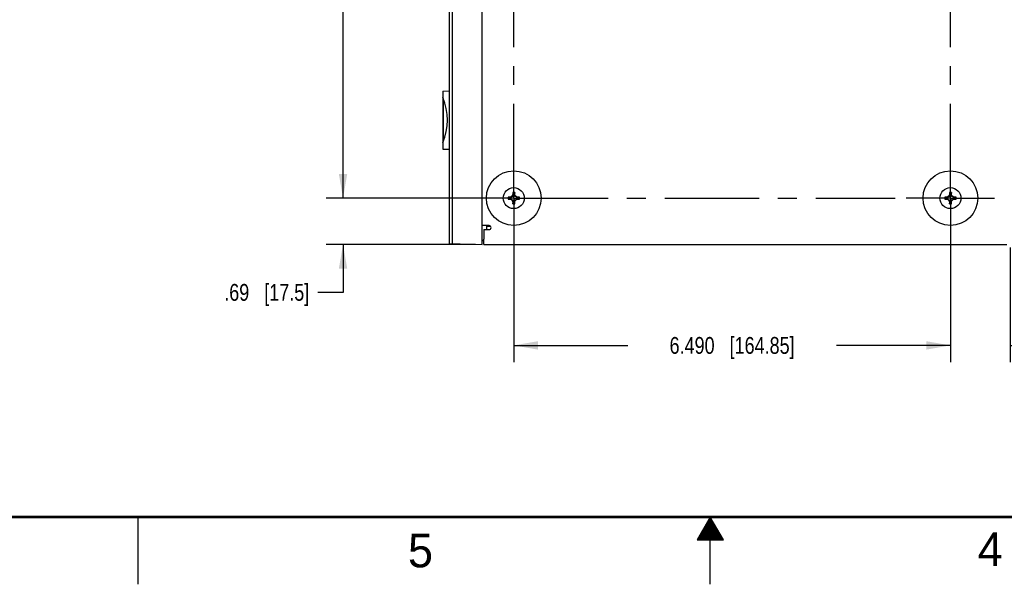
# Model space of a CAD drawing. Header units: inches. Extents: x 0 to 34, y 0 to 22.
# Tile 19 of 42: x 11.9 to 19.2, y 0 to 4.2. Entities that reach past the tile are written whole.
import ezdxf

# ---------------------------------------------------------------- set-up
doc = ezdxf.new("R2010")
doc.units = ezdxf.units.IN
doc.header["$LTSCALE"] = 1.87
doc.header["$MEASUREMENT"] = 0
doc.linetypes.add('CENTER', pattern=[0.6, 0.375, -0.075, 0.075, -0.075])
doc.layers.get('0').update_dxf_attribs({"linetype": 'CONTINUOUS'})
for name, color, linetype in [('02___PRT_ALL_AXES', 7, 'CONTINUOUS'), ('3_ALL_AXES', 7, 'CONTINUOUS'), ('DIMENSIONS', 7, 'CONTINUOUS'), ('SURFACES', 7, 'CONTINUOUS')]:
    doc.layers.add(name, color=color, linetype=linetype)
doc.styles.get("Standard").update_dxf_attribs({"font": 'txt', "width": 0.8})
doc.styles.add('TEXTSTYLE_2', font='txt')
doc.dimstyles.new('DIMSTYLE_2', dxfattribs={"dimtxt": 0.125, "dimasz": 0.18, "dimexe": 0.125, "dimexo": 0.0625, "dimgap": 0.0625, "dimtad": 0, "dimtih": 1, "dimtoh": 1, "dimlfac": 2, "dimzin": 4, "dimdsep": 46, "dimtxsty": 'STANDARD', "dimblk": '_FILLED', "dimblk1": '_FILLED', "dimblk2": '_FILLED', "dimcen": 0.09, "dimazin": 1, "dimtfac": 1, "dimtofl": 0, "dimtmove": 0, "dimatfit": 3, "dimldrblk": '_FILLED', "dimfxl": 1, "dimtolj": 1, "dimtzin": 4, "dimarcsym": 0})
doc.dimstyles.new('DIMSTYLE_4', dxfattribs={"dimtxt": 0.125, "dimasz": 0.18, "dimexe": 0.125, "dimexo": 0.0625, "dimgap": 0.0625, "dimtad": 0, "dimtih": 1, "dimtoh": 1, "dimdec": 3, "dimlfac": 2, "dimzin": 4, "dimdsep": 46, "dimtxsty": 'STANDARD', "dimblk": '_FILLED', "dimblk1": '_FILLED', "dimblk2": '_FILLED', "dimcen": 0.09, "dimazin": 1, "dimtp": 0.001, "dimtm": 0.001, "dimtfac": 1, "dimtdec": 3, "dimtofl": 0, "dimtmove": 0, "dimatfit": 3, "dimldrblk": '_FILLED', "dimfxl": 1, "dimtolj": 1, "dimtzin": 4, "dimarcsym": 0})

# ---------------------------------------------------------------- blocks, each defined once
blk = doc.blocks.new('_FILLED')
at = {"color": 0, "linetype": 'BYBLOCK'}
blk.add_solid([(0, 0), (-1, 0.174), (-1, -0.174)], dxfattribs=at)
blk = doc.blocks.new('*D8')
at = {"layer": 'DIMENSIONS', "color": 2, "linetype": 'CONTINUOUS'}
for p, q in [((15.4777, 7.2413), (14.1466, 7.2413)), ((14.2716, 7.2413), (14.2716, 5.1813)), ((14.2716, 2.8713), (14.2716, 4.7438)), ((15.4777, 2.8713), (14.1466, 2.8713))]:
    blk.add_line(p, q, dxfattribs=at)
at = {"layer": 'DIMENSIONS', "color": 2, "linetype": 'CONTINUOUS', "xscale": 0.18, "yscale": 0.18, "zscale": 0.18}
for p, rotation in [((14.2716, 7.2413), 90), ((14.2716, 2.8713), 270)]:
    blk.add_blockref('_FILLED', p, dxfattribs=dict(at, rotation=rotation))
at = {"layer": 'DIMENSIONS', "color": 2, "linetype": 'CONTINUOUS', "insert": (14.2716, 5.1188), "char_height": 0.125, "width": 0.5, "attachment_point": 2, "line_spacing_factor": 0.9}
blk.add_mtext('8.740\\P[222]', dxfattribs=at)
blk = doc.blocks.new('*D9')
at = {"layer": 'DIMENSIONS', "color": 2, "linetype": 'CONTINUOUS'}
for p, q in [((14.2716, 2.8713), (14.2716, 3.2313)), ((15.4777, 2.8713), (14.1466, 2.8713)), ((15.2547, 2.5263), (14.1466, 2.5263)), ((14.2716, 2.5263), (14.2716, 2.1707)), ((14.2716, 2.1707), (14.0831, 2.1707))]:
    blk.add_line(p, q, dxfattribs=at)
at = {"layer": 'DIMENSIONS', "color": 2, "linetype": 'CONTINUOUS', "xscale": 0.18, "yscale": 0.18, "zscale": 0.18}
for p, rotation in [((14.2716, 2.8713), 270), ((14.2716, 2.5263), 90)]:
    blk.add_blockref('_FILLED', p, dxfattribs=dict(at, rotation=rotation))
at = {"layer": 'DIMENSIONS', "color": 2, "linetype": 'CONTINUOUS', "insert": (14.0206, 2.2332), "char_height": 0.125, "width": 1.025, "attachment_point": 3, "line_spacing_factor": 0.9}
blk.add_mtext('.69{\\ftxt.shx;\\W1.000000;\\H0.125000; }[17.5]', dxfattribs=at)
blk = doc.blocks.new('*D10')
at = {"layer": 'DIMENSIONS', "color": 2, "linetype": 'CONTINUOUS'}
for p, q in [((15.5402, 2.8088), (15.5402, 1.6513)), ((18.7852, 2.8088), (18.7852, 1.6513)), ((15.5402, 1.7763), (16.3877, 1.7763)), ((18.7852, 1.7763), (17.9377, 1.7763))]:
    blk.add_line(p, q, dxfattribs=at)
at = {"layer": 'DIMENSIONS', "color": 2, "linetype": 'CONTINUOUS', "xscale": 0.18, "yscale": 0.18, "zscale": 0.18, "rotation": 180}
blk.add_blockref('_FILLED', (15.5402, 1.7763), dxfattribs=at)
at = {"layer": 'DIMENSIONS', "color": 2, "linetype": 'CONTINUOUS', "xscale": 0.18, "yscale": 0.18, "zscale": 0.18}
blk.add_blockref('_FILLED', (18.7852, 1.7763), dxfattribs=at)
at = {"layer": 'DIMENSIONS', "color": 2, "linetype": 'CONTINUOUS', "insert": (17.1627, 1.8388), "char_height": 0.125, "width": 1.425, "attachment_point": 2, "line_spacing_factor": 0.9}
blk.add_mtext('6.490{\\ftxt.shx;\\W1.000000;\\H0.125000; }[164.85]', dxfattribs=at)
blk = doc.blocks.new('*D11')
at = {"layer": 'DIMENSIONS', "color": 2, "linetype": 'CONTINUOUS'}
for p, q in [((18.7852, 2.8088), (18.7852, 1.6513)), ((19.2297, 2.5038), (19.2297, 1.6513)), ((18.7852, 1.7763), (18.4252, 1.7763)), ((19.2297, 1.7763), (19.5882, 1.7763))]:
    blk.add_line(p, q, dxfattribs=at)
at = {"layer": 'DIMENSIONS', "color": 2, "linetype": 'CONTINUOUS', "xscale": 0.18, "yscale": 0.18, "zscale": 0.18}
blk.add_blockref('_FILLED', (18.7852, 1.7763), dxfattribs=at)
at = {"layer": 'DIMENSIONS', "color": 2, "linetype": 'CONTINUOUS', "xscale": 0.18, "yscale": 0.18, "zscale": 0.18, "rotation": 180}
blk.add_blockref('_FILLED', (19.2297, 1.7763), dxfattribs=at)
at = {"layer": 'DIMENSIONS', "color": 2, "linetype": 'CONTINUOUS', "insert": (19.6507, 1.8388), "char_height": 0.125, "width": 1.025, "attachment_point": 1, "line_spacing_factor": 0.9}
blk.add_mtext('.89{\\ftxt.shx;\\W1.000000;\\H0.125000; }[22.6]', dxfattribs=at)

msp = doc.modelspace()

# ---------------------------------------------------------------- linework, layer by layer
at = {"color": 7, "linetype": 'CONTINUOUS'}
for p, q in [((15.05909, 7.57984), (15.05909, 2.5328)), ((15.08208, 7.58044), (15.08208, 2.5322)), ((15.30659, 2.52632), (15.30659, 7.58632)), ((15.01259, 3.6675), (15.05909, 3.66831)), ((15.01259, 3.6675), (15.01259, 3.23614)), ((15.01504, 3.61209), (15.01504, 3.29155)), ((15.01259, 3.23614), (15.05909, 3.23533)), ((15.49856, 2.87906), (15.51139, 2.87686)), ((15.49856, 2.86357), (15.51139, 2.86578)), ((15.51602, 2.87686), (15.51139, 2.87686)), ((15.51139, 2.87686), (15.51139, 2.86578)), ((15.51139, 2.86578), (15.51602, 2.86578)), ((15.51602, 2.87686), (15.51532, 2.87946)), ((15.51602, 2.86578), (15.51532, 2.86318)), ((15.52781, 2.88367), (15.51602, 2.87686)), ((15.51602, 2.86578), (15.52781, 2.85897)), ((15.52584, 2.88564), (15.52781, 2.88367)), ((15.52584, 2.857), (15.52781, 2.85897)), ((15.53462, 2.89546), (15.52781, 2.88367)), ((15.52781, 2.85897), (15.53462, 2.84718)), ((15.53462, 2.89546), (15.53202, 2.89616)), ((15.53242, 2.91292), (15.53462, 2.90009)), ((15.5457, 2.90009), (15.53462, 2.90009)), ((15.53462, 2.90009), (15.53462, 2.89546)), ((15.54791, 2.91292), (15.5457, 2.90009)), ((15.5457, 2.89546), (15.5457, 2.90009)), ((15.5457, 2.89546), (15.5483, 2.89616)), ((15.55251, 2.88367), (15.5457, 2.89546)), ((15.5457, 2.84718), (15.55251, 2.85897)), ((15.55448, 2.88564), (15.55251, 2.88367)), ((15.5643, 2.87686), (15.55251, 2.88367)), ((15.55251, 2.85897), (15.5643, 2.86578)), ((15.55448, 2.857), (15.55251, 2.85897)), ((15.5643, 2.87686), (15.565, 2.87946)), ((15.56893, 2.87686), (15.5643, 2.87686)), ((15.5643, 2.86578), (15.56893, 2.86578)), ((15.5643, 2.86578), (15.565, 2.86318)), ((15.58177, 2.87906), (15.56893, 2.87686)), ((15.56893, 2.86578), (15.56893, 2.87686)), ((15.58177, 2.86357), (15.56893, 2.86578)), ((18.74356, 2.87906), (18.75639, 2.87686)), ((18.74356, 2.86357), (18.75639, 2.86578)), ((18.76102, 2.87686), (18.75639, 2.87686)), ((18.75639, 2.87686), (18.75639, 2.86578)), ((18.75639, 2.86578), (18.76102, 2.86578)), ((18.76102, 2.87686), (18.76032, 2.87946)), ((18.76102, 2.86578), (18.76032, 2.86318)), ((18.77281, 2.88367), (18.76102, 2.87686)), ((18.76102, 2.86578), (18.77281, 2.85897)), ((18.77084, 2.88564), (18.77281, 2.88367)), ((18.77084, 2.857), (18.77281, 2.85897)), ((18.77962, 2.89546), (18.77281, 2.88367)), ((18.77281, 2.85897), (18.77962, 2.84718)), ((18.77962, 2.89546), (18.77702, 2.89616)), ((18.77742, 2.91292), (18.77962, 2.90009)), ((18.7907, 2.90009), (18.77962, 2.90009)), ((18.77962, 2.90009), (18.77962, 2.89546)), ((18.79291, 2.91292), (18.7907, 2.90009)), ((18.7907, 2.89546), (18.7907, 2.90009)), ((18.7907, 2.89546), (18.7933, 2.89616)), ((18.79751, 2.88367), (18.7907, 2.89546)), ((18.7907, 2.84718), (18.79751, 2.85897)), ((18.79948, 2.88564), (18.79751, 2.88367)), ((18.8093, 2.87686), (18.79751, 2.88367)), ((18.79751, 2.85897), (18.8093, 2.86578)), ((18.79948, 2.857), (18.79751, 2.85897)), ((18.8093, 2.87686), (18.81, 2.87946)), ((18.81393, 2.87686), (18.8093, 2.87686)), ((18.8093, 2.86578), (18.81393, 2.86578)), ((18.8093, 2.86578), (18.81, 2.86318)), ((18.82677, 2.87906), (18.81393, 2.87686)), ((18.81393, 2.86578), (18.81393, 2.87686)), ((18.82677, 2.86357), (18.81393, 2.86578)), ((15.53462, 2.84718), (15.53202, 2.84648)), ((15.53242, 2.82971), (15.53462, 2.84255)), ((15.53462, 2.84718), (15.53462, 2.84255)), ((15.53462, 2.84255), (15.5457, 2.84255)), ((15.5457, 2.84718), (15.5483, 2.84648)), ((15.5457, 2.84255), (15.5457, 2.84718)), ((15.54791, 2.82971), (15.5457, 2.84255)), ((18.77962, 2.84718), (18.77702, 2.84648)), ((18.77742, 2.82971), (18.77962, 2.84255)), ((18.77962, 2.84718), (18.77962, 2.84255)), ((18.77962, 2.84255), (18.7907, 2.84255)), ((18.7907, 2.84718), (18.7933, 2.84648)), ((18.7907, 2.84255), (18.7907, 2.84718)), ((18.79291, 2.82971), (18.7907, 2.84255)), ((15.33659, 2.66732), (15.33659, 2.63732)), ((15.33659, 2.66082), (15.3679, 2.66246)), ((15.36459, 2.66229), (15.36459, 2.6651)), ((15.05909, 2.5328), (15.30659, 2.52632)), ((15.30659, 2.55929), (15.31716, 2.55948)), ((15.31716, 2.5538), (15.30659, 2.55325))]:
    msp.add_line(p, q, dxfattribs=at)
at = {"color": 3, "linetype": 'CONTINUOUS'}
for p, q in [((15.35716, 2.66732), (15.30716, 2.66732)), ((15.31716, 2.52632), (15.31716, 2.56632)), ((15.31716, 2.52632), (19.20316, 2.52632))]:
    msp.add_line(p, q, dxfattribs=at)
at = {"color": 2, "linetype": 'CONTINUOUS'}
for p, q in [((12.75002, 0), (12.75002, 0.5)), ((17.00002, 0.5), (16.90203, 0.33028)), ((16.96538, 0.44), (17.03466, 0.44)), ((16.97115, 0.45), (17.02889, 0.45)), ((16.97693, 0.46), (17.02311, 0.46)), ((16.9827, 0.47), (17.01734, 0.47)), ((16.98847, 0.48), (17.01157, 0.48)), ((16.99425, 0.49), (17.00579, 0.49)), ((17.09801, 0.33028), (17.00002, 0.5)), ((17.00002, 0), (17.00002, 0.5)), ((16.92496, 0.37), (17.07508, 0.37)), ((16.93074, 0.38), (17.0693, 0.38)), ((16.93651, 0.39), (17.06353, 0.39)), ((16.94229, 0.4), (17.05776, 0.4)), ((16.94806, 0.41), (17.05198, 0.41)), ((16.95383, 0.42), (17.04621, 0.42)), ((16.95961, 0.43), (17.04044, 0.43)), ((16.90203, 0.33028), (17.09801, 0.33028)), ((16.90764, 0.34), (17.0924, 0.34)), ((16.91342, 0.35), (17.08662, 0.35)), ((16.91919, 0.36), (17.08085, 0.36))]:
    msp.add_line(p, q, dxfattribs=at)
at = {"color": 7, "linetype": 'CONTINUOUS', "const_width": 0.02}
msp.add_lwpolyline([(0.50002, 0.5), (33.50002, 0.5)], dxfattribs=at)
at = {"color": 7, "linetype": 'CONTINUOUS'}
for centre, radius, start, end in [((14.63287, 3.45182), 0.41472, 336.29196, 23.70804), ((15.7772, 2.87132), 0.27876, 178.407685, 181.592315), ((15.53767, 1.57142), 1.30823, 90.978762, 91.713341), ((15.53823, 4.19523), 1.33224, 268.293279, 269.014617), ((16.25205, 1.63807), 1.44354, 120.203769, 120.687963), ((16.25517, 4.10987), 1.44969, 239.313064, 239.795204), ((16.77871, 2.15631), 1.44969, 149.313064, 149.795204), ((16.77341, 3.58321), 1.44354, 210.203769, 210.687963), ((16.86407, 2.87325), 1.33224, 178.293279, 179.014617), ((15.54016, 2.63432), 0.27871, 89.999447, 91.591992), ((15.54016, 2.63432), 0.27871, 88.408008, 90.000553), ((14.24026, 2.87381), 1.30823, 0.978762, 1.713341), ((14.30692, 2.15943), 1.44354, 30.203769, 30.687963), ((14.30161, 3.58633), 1.44969, 329.313064, 329.795204), ((14.82515, 1.63277), 1.44969, 59.313064, 59.795204), ((14.82827, 4.10456), 1.44354, 300.203769, 300.687963), ((15.54209, 1.54741), 1.33224, 88.293279, 89.014617), ((15.54265, 4.17122), 1.30823, 270.978762, 271.713341), ((15.30312, 2.87132), 0.27876, 358.407685, 1.592315), ((19.0222, 2.87132), 0.27876, 178.407685, 181.592315), ((18.78267, 1.57142), 1.30823, 90.978762, 91.713341), ((18.78323, 4.19523), 1.33224, 268.293279, 269.014617), ((19.49705, 1.63807), 1.44354, 120.203769, 120.687963), ((19.50017, 4.10987), 1.44969, 239.313064, 239.795204), ((20.02371, 2.15631), 1.44969, 149.313064, 149.795204), ((20.01841, 3.58321), 1.44354, 210.203769, 210.687963), ((20.10907, 2.87325), 1.33224, 178.293279, 179.014617), ((18.78516, 2.63432), 0.27871, 89.999447, 91.591992), ((18.78516, 2.63432), 0.27871, 88.408008, 90.000553), ((17.48526, 2.87381), 1.30823, 0.978762, 1.713341), ((17.55192, 2.15943), 1.44354, 30.203769, 30.687963), ((17.54661, 3.58633), 1.44969, 329.313064, 329.795204), ((18.07015, 1.63277), 1.44969, 59.313064, 59.795204), ((18.07327, 4.10456), 1.44354, 300.203769, 300.687963), ((18.78709, 1.54741), 1.33224, 88.293279, 89.014617), ((18.78765, 4.17122), 1.30823, 270.978762, 271.713341), ((18.54812, 2.87132), 0.27876, 358.407685, 1.592315), ((16.84006, 2.86883), 1.30823, 180.978762, 181.713341), ((15.54016, 3.10832), 0.27871, 268.408008, 270.000553), ((15.54016, 3.10832), 0.27871, 269.999447, 271.591992), ((14.21625, 2.86939), 1.33224, 358.293279, 359.014617), ((20.08506, 2.86883), 1.30823, 180.978762, 181.713341), ((18.78516, 3.10832), 0.27871, 268.408008, 270.000553), ((18.78516, 3.10832), 0.27871, 269.999447, 271.591992), ((17.46125, 2.86939), 1.33224, 358.293279, 359.014617)]:
    msp.add_arc(centre, radius, start, end, dxfattribs=at)
at = {"layer": '02___PRT_ALL_AXES', "color": 3, "linetype": 'CONTINUOUS'}
for q in [(15.35716, 2.63732), (15.31716, 2.56632)]:
    msp.add_line((15.31716, 2.63732), q, dxfattribs=at)
msp.add_arc((15.35716, 2.65232), 0.015, 270, 90, dxfattribs=at)
at = {"layer": '3_ALL_AXES', "color": 7, "linetype": 'CENTER'}
for p, q in [((18.78516, 2.87132), (18.78516, 6.82541)), ((15.54016, 2.87132), (15.54016, 6.80363)), ((15.54016, 2.87132), (15.21191, 2.87132)), ((15.54016, 2.87132), (18.37488, 2.87132)), ((15.54016, 2.87132), (15.54016, 2.54307)), ((18.78516, 2.87132), (18.45691, 2.87132)), ((18.78516, 2.87132), (19.11341, 2.87132)), ((18.78516, 2.87132), (18.78516, 2.54307))]:
    msp.add_line(p, q, dxfattribs=at)
at = {"layer": '3_ALL_AXES', "color": 7, "linetype": 'CONTINUOUS'}
for centre, radius in [((15.54016, 2.87132), 0.20325), ((18.78516, 2.87132), 0.20325), ((15.54016, 2.87132), 0.07825), ((18.78516, 2.87132), 0.07825)]:
    msp.add_circle(centre, radius, dxfattribs=at)
at = {"layer": 'SURFACES', "color": 7, "linetype": 'CONTINUOUS'}
msp.add_line((15.01845, 3.30053), (15.01845, 3.60311), dxfattribs=at)

# ---------------------------------------------------------------- texts
at = {"color": 2, "linetype": 'CONTINUOUS', "char_height": 0.25, "width": 0.25, "attachment_point": 1, "line_spacing_factor": 0.9, "style": 'TEXTSTYLE_2'}
for s, insert in [('5', (14.75404, 0.37622)), ('4', (18.98838, 0.38692))]:
    msp.add_mtext(s, dxfattribs=dict(at, insert=insert))

# ---------------------------------------------------------------- dimensions: what is measured, and where the dimension line sits
at = {"layer": 'DIMENSIONS', "color": 2, "linetype": 'CONTINUOUS'}
dim = msp.add_linear_dim(base=(14.27159, 2.87132), p1=(15.54016, 7.24132), p2=(15.54016, 2.87132), angle=270, text='<>\\P[]', dimstyle='DIMSTYLE_4', dxfattribs=at)
dim.commit()
dim.dimension.update_dxf_attribs({"geometry": '*D8', "text_midpoint": (14.27159, 4.96257), "dimtype": 160})
for base, p1, p2, angle, picture, middle in [((14.27159, 2.52632), (15.54016, 2.87132), (15.31716, 2.52632), 270, '*D9', (13.50807, 2.17067)), ((18.78516, 1.77632), (19.22966, 2.56632), (18.78516, 2.87132), 180, '*D11', (20.16323, 1.77632))]:
    dim = msp.add_linear_dim(base=base, p1=p1, p2=p2, angle=angle, dimstyle='DIMSTYLE_2', dxfattribs=at)
    dim.commit()
    dim.dimension.update_dxf_attribs({"geometry": picture, "text_midpoint": middle, "dimtype": 160})
dim = msp.add_linear_dim(base=(18.78516, 1.77632), p1=(15.54016, 2.87132), p2=(18.78516, 2.87132), text='<>\\P[]', dimstyle='DIMSTYLE_4', dxfattribs=at)
dim.commit()
dim.dimension.update_dxf_attribs({"geometry": '*D10', "text_midpoint": (17.16266, 1.77632), "dimtype": 160})

doc.saveas('drawing.dxf')
